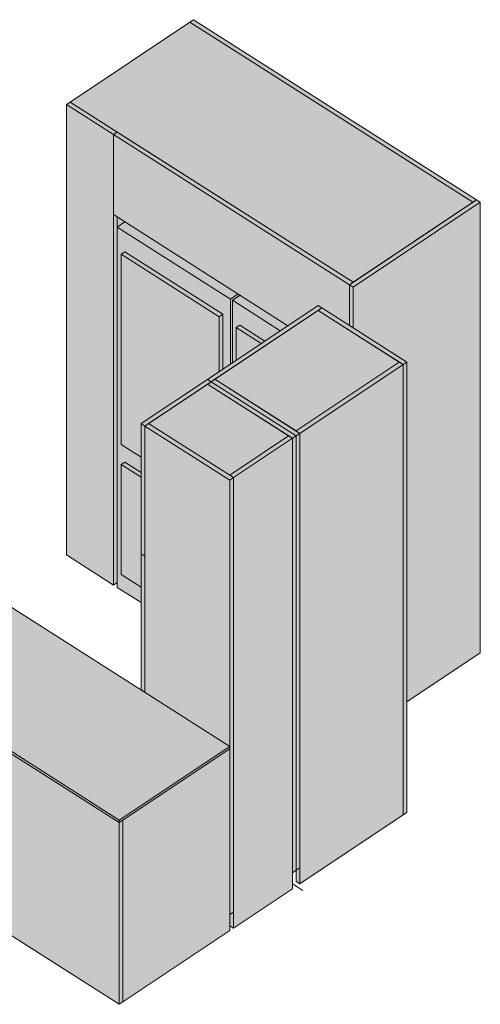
# Model space of a CAD drawing. Header units: centimetres. Extents: x 22388 to 27016, y -3381 to 11867.
# Tile 2 of 10: x 22625 to 22800, y -3381 to -3008. Entities that reach past the tile are written whole.
import ezdxf

# ---------------------------------------------------------------- set-up
doc = ezdxf.new("R2010")
doc.units = ezdxf.units.CM
doc.layers.add('A-GENM', color=13, linetype='Continuous', lineweight=18)

# ---------------------------------------------------------------- blocks, each defined once
blk = doc.blocks.new('CASE_Zestaw-Kuchnia-Wydawalnia - E25-ZK-01-9015033-E25-ZK-01')
at = {"layer": 'A-GENM'}
for points in [[(22751.41, -3107.53), (22796.83, -3077.24), (22689.54, -3008.96), (22644.11, -3039.25), (22730.74, -3094.37)], [(22796.83, -3077.24), (22798.23, -3076.31), (22690.94, -3008.03), (22689.54, -3008.96), (22796.8, -3077.22)], [(22660.6, -3051.56), (22662, -3050.63), (22644.11, -3039.25), (22642.72, -3040.18), (22660.57, -3051.54)], [(22660.6, -3222.27), (22660.6, -3051.56), (22642.72, -3040.18), (22642.72, -3210.89), (22648.63, -3214.65)], [(22750.01, -3108.46), (22751.41, -3107.53), (22662, -3050.63), (22660.6, -3051.56), (22748.55, -3107.53)], [(22726.72, -3123.99), (22738.13, -3116.38), (22750.01, -3123.94), (22750.01, -3108.46), (22660.6, -3051.56), (22660.6, -3081.91), (22726.41, -3123.79)], [(22751.44, -3109.37), (22799.66, -3077.22), (22798.23, -3076.31), (22750.01, -3108.46), (22751.41, -3109.35)], [(22771.75, -3266.54), (22799.66, -3247.93), (22799.66, -3077.22), (22751.44, -3109.37), (22751.44, -3124.85), (22771.75, -3137.8), (22771.75, -3247.96)], [(22660.6, -3222.27), (22662, -3221.34), (22662, -3082.8), (22660.6, -3081.91), (22660.6, -3221.34)], [(22662, -3221.34), (22662.03, -3221.32), (22662.03, -3086.61), (22664.94, -3084.67), (22662, -3082.8), (22662, -3192.25)], [(22704.95, -3113.92), (22707.86, -3111.98), (22664.94, -3084.67), (22662.03, -3086.61), (22702.56, -3112.4)], [(22671.04, -3228.92), (22671.04, -3223.15), (22663.49, -3218.35), (22663.49, -3176.62), (22664.89, -3175.69), (22671.04, -3179.6), (22671.04, -3173.84), (22663.49, -3169.03), (22663.49, -3096.95), (22664.89, -3096.02), (22702.09, -3119.69), (22702.09, -3140.41), (22704.95, -3138.51), (22704.95, -3113.92), (22662.03, -3086.61), (22662.03, -3223.18), (22663.49, -3224.11)], [(22700.69, -3120.62), (22702.09, -3119.69), (22664.89, -3096.02), (22663.49, -3096.95), (22699.03, -3119.57)], [(22671.04, -3173.84), (22671.04, -3161.11), (22700.69, -3141.34), (22700.69, -3120.62), (22663.49, -3096.95), (22663.49, -3169.03)], [(22704.95, -3138.51), (22705.66, -3138.03), (22705.66, -3114.38), (22708.57, -3112.44), (22707.86, -3111.98), (22704.95, -3113.92), (22704.95, -3136.36)], [(22751.44, -3124.85), (22751.44, -3109.37), (22750.01, -3108.46), (22750.01, -3123.94), (22751.41, -3124.83)], [(22723.81, -3125.93), (22726.72, -3123.99), (22708.57, -3112.44), (22705.66, -3114.38), (22711.7, -3118.22)], [(22705.66, -3138.03), (22707.13, -3137.05), (22707.13, -3124.72), (22708.52, -3123.79), (22717.99, -3129.81), (22723.81, -3125.93), (22705.66, -3114.38), (22705.66, -3136.36)], [(22697.63, -3145.25), (22739.56, -3117.29), (22738.13, -3116.38), (22696.2, -3144.34), (22696.23, -3144.36)], [(22729.79, -3163.89), (22768.92, -3137.8), (22738.16, -3118.22), (22699.03, -3144.31), (22728.42, -3163.02)], [(22770.35, -3138.71), (22771.75, -3137.77), (22739.56, -3117.29), (22738.16, -3118.22), (22770.09, -3138.54)], [(22700.69, -3141.34), (22702.09, -3140.41), (22702.09, -3119.69), (22700.69, -3120.62), (22700.69, -3138.81)], [(22716.59, -3130.74), (22717.99, -3129.81), (22708.52, -3123.79), (22707.13, -3124.72), (22707.42, -3124.91)], [(22707.13, -3137.05), (22716.59, -3130.74), (22707.13, -3124.72), (22707.13, -3136.36)], [(22731.22, -3164.8), (22770.35, -3138.71), (22768.92, -3137.8), (22729.79, -3163.89), (22729.82, -3163.91)], [(22770.35, -3309.42), (22771.75, -3308.49), (22771.75, -3137.77), (22770.35, -3138.71), (22770.35, -3290.13)], [(22731.22, -3335.52), (22770.35, -3309.42), (22770.35, -3138.71), (22731.22, -3164.8), (22731.22, -3290.13)], [(22672.47, -3162.02), (22697.63, -3145.25), (22696.2, -3144.34), (22671.04, -3161.11)], [(22728.42, -3166.66), (22729.82, -3165.73), (22697.63, -3145.25), (22696.23, -3146.18), (22726.99, -3165.75)], [(22729.82, -3165.73), (22731.22, -3164.8), (22699.03, -3144.31), (22697.63, -3145.25), (22729.79, -3165.71)], [(22704.63, -3180.66), (22726.99, -3165.75), (22696.23, -3146.18), (22673.87, -3161.09), (22702.56, -3179.35)], [(22672.47, -3211.34), (22672.47, -3162.02), (22671.04, -3161.11), (22671.04, -3210.43)], [(22704.66, -3182.51), (22706.06, -3181.57), (22673.87, -3161.09), (22672.47, -3162.02), (22702.56, -3181.17)], [(22704.66, -3283.42), (22704.66, -3182.51), (22672.47, -3162.02), (22672.47, -3262.93), (22702.56, -3282.08)], [(22706.06, -3181.57), (22728.42, -3166.66), (22726.99, -3165.75), (22704.63, -3180.66), (22705.66, -3181.32)], [(22706.06, -3352.29), (22728.42, -3337.38), (22728.42, -3166.66), (22706.06, -3181.57), (22706.06, -3348.69)], [(22728.42, -3331.31), (22729.82, -3330.38), (22729.82, -3165.73), (22728.42, -3166.66), (22728.42, -3330.38)], [(22729.82, -3330.38), (22731.22, -3329.45), (22731.22, -3164.8), (22729.82, -3165.73), (22729.82, -3330.05)], [(22671.04, -3181.42), (22671.04, -3179.6), (22664.89, -3175.69), (22663.49, -3176.62)], [(22671.04, -3223.15), (22671.04, -3181.42), (22663.49, -3176.62), (22663.49, -3218.35), (22668.19, -3221.34)], [(22704.66, -3347.15), (22706.06, -3346.22), (22706.06, -3181.57), (22704.66, -3182.51), (22704.66, -3346.83)], [(22662.73, -3311.37), (22704.66, -3283.42), (22563.75, -3193.74), (22521.82, -3221.7), (22648.63, -3302.4)], [(22672.47, -3262.93), (22672.47, -3211.34), (22671.04, -3210.43), (22671.04, -3262.02)], [(22662.73, -3312.28), (22662.73, -3311.37), (22521.82, -3221.7), (22521.82, -3222.61), (22661.3, -3311.37)], [(22662.73, -3381.18), (22662.73, -3312.28), (22521.82, -3222.61), (22521.82, -3291.5), (22648.63, -3372.2)], [(22662.73, -3312.28), (22704.66, -3284.33), (22704.66, -3283.42), (22662.73, -3311.37)], [(22664.13, -3380.25), (22704.66, -3353.22), (22704.66, -3284.33), (22664.13, -3311.37), (22664.13, -3373.27)], [(22662.73, -3381.18), (22664.13, -3380.25), (22664.13, -3311.35), (22662.73, -3312.28), (22662.73, -3380.25)], [(22731.22, -3335.52), (22731.22, -3329.45), (22729.79, -3330.4), (22729.79, -3334.6), (22729.82, -3334.63)], [(22706.06, -3352.29), (22706.06, -3346.22), (22704.66, -3347.15), (22704.66, -3351.4)]]:
    blk.add_hatch(color=256, dxfattribs=at).paths.add_polyline_path(points)
for p, q in [((22689.54, -3008.96), (22644.11, -3039.25)), ((22690.94, -3008.03), (22689.54, -3008.96)), ((22796.83, -3077.24), (22689.54, -3008.96)), ((22689.54, -3008.96), (22796.83, -3077.24)), ((22798.23, -3076.31), (22690.94, -3008.03)), ((22644.11, -3039.25), (22642.72, -3040.18)), ((22642.72, -3040.18), (22660.6, -3051.56)), ((22642.72, -3210.89), (22642.72, -3040.18)), ((22644.11, -3039.25), (22751.41, -3107.53)), ((22662, -3050.63), (22644.11, -3039.25)), ((22662, -3050.63), (22660.6, -3051.56)), ((22660.6, -3051.56), (22662, -3050.63)), ((22660.6, -3051.56), (22750.01, -3108.46)), ((22660.6, -3081.91), (22660.6, -3051.56)), ((22660.6, -3222.27), (22660.6, -3051.56)), ((22751.41, -3107.53), (22662, -3050.63)), ((22798.23, -3076.31), (22750.01, -3108.46)), ((22751.41, -3107.53), (22796.83, -3077.24)), ((22751.44, -3109.37), (22799.66, -3077.22)), ((22796.83, -3077.24), (22798.23, -3076.31)), ((22799.66, -3077.22), (22798.23, -3076.31)), ((22799.66, -3247.93), (22799.66, -3077.22)), ((22726.72, -3123.99), (22660.6, -3081.91)), ((22662, -3082.8), (22662, -3221.34)), ((22662, -3221.34), (22662, -3082.8)), ((22664.94, -3084.67), (22662.03, -3086.61)), ((22662.03, -3086.61), (22704.95, -3113.92)), ((22662.03, -3086.61), (22662.03, -3223.18)), ((22664.89, -3096.02), (22663.49, -3096.95)), ((22663.49, -3096.95), (22700.69, -3120.62)), ((22663.49, -3096.95), (22663.49, -3169.03)), ((22702.09, -3119.69), (22664.89, -3096.02)), ((22750.01, -3108.46), (22751.41, -3107.53)), ((22704.95, -3113.92), (22707.86, -3111.98)), ((22750.01, -3123.94), (22750.01, -3108.46)), ((22750.01, -3108.46), (22751.44, -3109.37)), ((22750.01, -3123.94), (22750.01, -3108.46)), ((22751.44, -3124.85), (22751.44, -3109.37)), ((22704.95, -3138.51), (22704.95, -3113.92)), ((22708.57, -3112.44), (22705.66, -3114.38)), ((22705.66, -3114.38), (22723.81, -3125.93)), ((22705.66, -3114.38), (22705.66, -3138.03)), ((22738.13, -3116.38), (22696.2, -3144.34)), ((22697.63, -3145.25), (22739.56, -3117.29)), ((22738.16, -3118.22), (22699.03, -3144.31)), ((22739.56, -3117.29), (22738.13, -3116.38)), ((22739.56, -3117.29), (22738.16, -3118.22)), ((22768.92, -3137.8), (22738.16, -3118.22)), ((22738.16, -3118.22), (22770.35, -3138.71)), ((22771.75, -3137.77), (22739.56, -3117.29)), ((22700.69, -3120.62), (22702.09, -3119.69)), ((22700.69, -3141.34), (22700.69, -3120.62)), ((22702.09, -3140.41), (22702.09, -3119.69)), ((22708.52, -3123.79), (22707.13, -3124.72)), ((22707.13, -3124.72), (22716.59, -3130.74)), ((22707.13, -3124.72), (22707.13, -3137.05)), ((22717.99, -3129.81), (22708.52, -3123.79)), ((22729.79, -3163.89), (22768.92, -3137.8)), ((22768.92, -3137.8), (22729.79, -3163.89)), ((22770.35, -3138.71), (22768.92, -3137.8)), ((22770.35, -3138.71), (22771.75, -3137.77)), ((22771.75, -3137.77), (22771.75, -3308.49)), ((22731.22, -3164.8), (22770.35, -3138.71)), ((22770.35, -3309.42), (22770.35, -3138.71)), ((22770.35, -3309.42), (22770.35, -3138.71)), ((22696.2, -3144.34), (22671.04, -3161.11)), ((22672.47, -3162.02), (22697.63, -3145.25)), ((22696.2, -3144.34), (22697.63, -3145.25)), ((22697.63, -3145.25), (22696.2, -3144.34)), ((22697.63, -3145.25), (22696.23, -3146.18)), ((22699.03, -3144.31), (22697.63, -3145.25)), ((22729.82, -3165.73), (22697.63, -3145.25)), ((22697.63, -3145.25), (22729.82, -3165.73)), ((22699.03, -3144.31), (22729.79, -3163.89)), ((22731.22, -3164.8), (22699.03, -3144.31)), ((22696.23, -3146.18), (22673.87, -3161.09)), ((22726.99, -3165.75), (22696.23, -3146.18)), ((22696.23, -3146.18), (22728.42, -3166.66)), ((22671.04, -3161.11), (22672.47, -3162.02)), ((22671.04, -3210.43), (22671.04, -3161.11)), ((22673.87, -3161.09), (22672.47, -3162.02)), ((22672.47, -3162.02), (22672.47, -3211.34)), ((22672.47, -3162.02), (22704.66, -3182.51)), ((22672.47, -3262.93), (22672.47, -3162.02)), ((22673.87, -3161.09), (22704.63, -3180.66)), ((22706.06, -3181.57), (22673.87, -3161.09)), ((22729.79, -3163.89), (22731.22, -3164.8)), ((22704.63, -3180.66), (22726.99, -3165.75)), ((22726.99, -3165.75), (22704.63, -3180.66)), ((22706.06, -3181.57), (22728.42, -3166.66)), ((22728.42, -3166.66), (22726.99, -3165.75)), ((22728.42, -3166.66), (22729.82, -3165.73)), ((22728.42, -3337.38), (22728.42, -3166.66)), ((22728.42, -3331.31), (22728.42, -3166.66)), ((22729.82, -3165.73), (22731.22, -3164.8)), ((22729.82, -3165.73), (22729.82, -3330.38)), ((22729.82, -3330.38), (22729.82, -3165.73)), ((22731.22, -3335.52), (22731.22, -3164.8)), ((22731.22, -3164.8), (22731.22, -3329.45)), ((22671.04, -3173.84), (22663.49, -3169.03)), ((22664.89, -3175.69), (22663.49, -3176.62)), ((22663.49, -3176.62), (22671.04, -3181.42)), ((22663.49, -3176.62), (22663.49, -3218.35)), ((22671.04, -3179.6), (22664.89, -3175.69)), ((22704.63, -3180.66), (22706.06, -3181.57)), ((22704.66, -3182.51), (22706.06, -3181.57)), ((22704.66, -3347.15), (22704.66, -3182.51)), ((22706.06, -3352.29), (22706.06, -3181.57)), ((22706.06, -3181.57), (22706.06, -3346.22)), ((22704.66, -3283.42), (22563.75, -3193.74)), ((22660.6, -3222.27), (22642.72, -3210.89)), ((22671.04, -3210.43), (22672.47, -3211.34)), ((22671.04, -3262.02), (22671.04, -3210.43)), ((22672.47, -3211.34), (22671.04, -3210.43)), ((22672.47, -3211.34), (22672.47, -3262.93)), ((22671.04, -3223.15), (22663.49, -3218.35)), ((22521.82, -3221.7), (22662.73, -3311.37)), ((22662.73, -3312.28), (22521.82, -3222.61)), ((22521.82, -3222.61), (22662.73, -3312.28)), ((22662, -3221.34), (22660.6, -3222.27)), ((22662.03, -3221.32), (22662, -3221.34)), ((22671.04, -3228.92), (22662.03, -3223.18)), ((22799.66, -3247.93), (22771.75, -3266.54)), ((22672.47, -3262.93), (22671.04, -3262.02)), ((22671.04, -3262.02), (22672.47, -3262.93)), ((22662.73, -3311.37), (22704.66, -3283.42)), ((22704.66, -3283.42), (22704.66, -3284.33)), ((22704.66, -3284.33), (22662.73, -3312.28)), ((22664.13, -3311.35), (22704.66, -3284.33)), ((22704.66, -3353.22), (22704.66, -3284.33)), ((22662.73, -3381.18), (22521.82, -3291.5)), ((22770.35, -3309.42), (22731.22, -3335.52)), ((22771.75, -3308.49), (22770.35, -3309.42)), ((22662.73, -3312.28), (22664.13, -3311.35)), ((22662.73, -3312.28), (22662.73, -3311.37)), ((22662.73, -3381.18), (22662.73, -3312.28)), ((22664.13, -3311.35), (22664.13, -3380.25)), ((22664.13, -3311.35), (22664.13, -3380.25)), ((22729.82, -3330.38), (22728.42, -3331.31)), ((22729.79, -3334.6), (22729.79, -3330.4)), ((22731.22, -3329.45), (22729.82, -3330.38)), ((22728.42, -3335.56), (22732.32, -3338.04)), ((22731.22, -3335.52), (22729.79, -3334.6)), ((22728.42, -3337.38), (22706.06, -3352.29)), ((22706.06, -3346.22), (22704.66, -3347.15)), ((22704.66, -3353.22), (22664.13, -3380.25)), ((22706.06, -3352.29), (22704.66, -3351.4)), ((22664.13, -3380.25), (22662.73, -3381.18))]:
    blk.add_line(p, q, dxfattribs=at)

msp = doc.modelspace()

# ---------------------------------------------------------------- block references
at = {"layer": 'A-GENM'}
msp.add_blockref('CASE_Zestaw-Kuchnia-Wydawalnia - E25-ZK-01-9015033-E25-ZK-01', (0, 0), dxfattribs=at)

doc.saveas('drawing.dxf')
